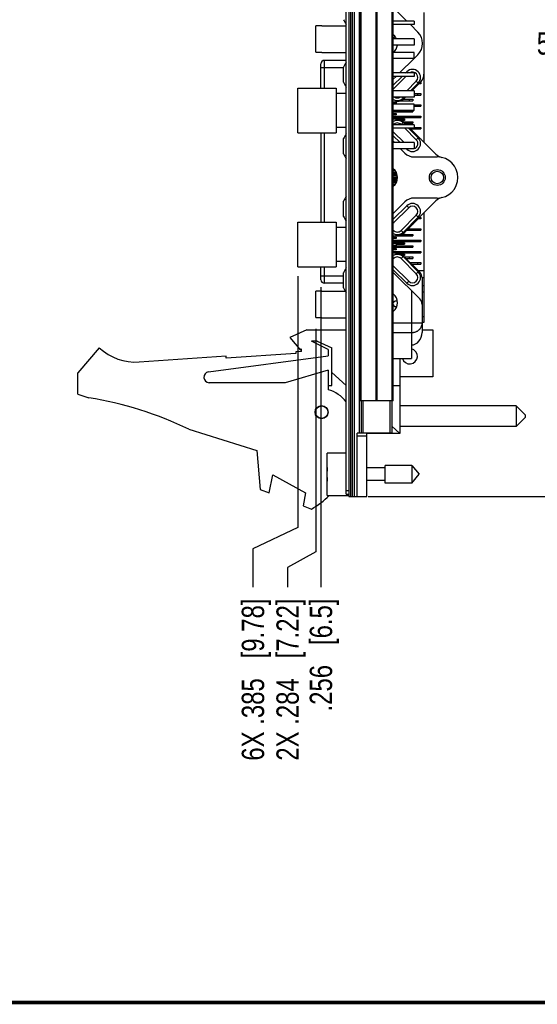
# Model space of a CAD drawing. Header units: inches. Extents: x 0.2 to 16.8, y 0.2 to 10.8.
# Tile 8 of 30: x 8.5 to 11.4, y 0.2 to 5.8. Entities that reach past the tile are written whole.
import ezdxf

# ---------------------------------------------------------------- set-up
doc = ezdxf.new("R2010")
doc.units = ezdxf.units.IN
doc.header["$LTSCALE"] = 0.935
doc.header["$MEASUREMENT"] = 0
doc.layers.get('0').update_dxf_attribs({"linetype": 'CONTINUOUS'})
doc.layers.add('DIMENSIONS', color=7, linetype='CONTINUOUS')
doc.styles.get("Standard").update_dxf_attribs({"font": 'txt', "width": 0.8})
doc.dimstyles.new('DIMSTYLE_1', dxfattribs={"dimtxt": 0.125, "dimasz": 0.18, "dimexe": 0.18, "dimexo": 0.0625, "dimgap": 0.09, "dimtad": 0, "dimtih": 1, "dimtoh": 1, "dimdec": 3, "dimzin": 4, "dimdsep": 46, "dimtxsty": 'STANDARD', "dimblk": '_FILLED', "dimblk1": '_FILLED', "dimblk2": '_FILLED', "dimcen": 0.09, "dimadec": 0, "dimazin": 0, "dimtp": 0.01, "dimtm": 0.01, "dimtfac": 1, "dimtdec": 3, "dimtofl": 0, "dimtmove": 0, "dimatfit": 3, "dimldrblk": '_FILLED', "dimfxl": 1, "dimtolj": 1, "dimtzin": 4, "dimarcsym": 0})
doc.dimstyles.new('DIMSTYLE_2', dxfattribs={"dimtxt": 0.125, "dimasz": 0.18, "dimexe": 0.18, "dimexo": 0.0625, "dimgap": 0.09, "dimtad": 0, "dimtih": 1, "dimtoh": 1, "dimdec": 3, "dimzin": 4, "dimdsep": 46, "dimtxsty": 'STANDARD', "dimblk": '_FILLED', "dimblk1": '_FILLED', "dimblk2": '_FILLED', "dimcen": 0.09, "dimadec": 0, "dimazin": 0, "dimtp": 0.01, "dimtm": 0.01, "dimtfac": 1, "dimtdec": 3, "dimtofl": 0, "dimtmove": 0, "dimatfit": 3, "dimldrblk": '_FILLED', "dimfxl": 1, "dimtolj": 1, "dimtzin": 4, "dimarcsym": 0})

# ---------------------------------------------------------------- blocks, each defined once
blk = doc.blocks.new('_FILLED')
at = {"color": 0, "linetype": 'BYBLOCK'}
blk.add_solid([(0, 0), (-1, 0.174), (-1, -0.174)], dxfattribs=at)
blk = doc.blocks.new('*D31')
at = {"layer": 'DIMENSIONS', "color": 2, "linetype": 'CONTINUOUS'}
for p, q in [((10.5024, 8.156), (11.9433, 8.156)), ((11.8183, 8.156), (11.8183, 5.7475)), ((11.8183, 3.089), (11.8183, 5.4975)), ((10.4484, 3.089), (11.9433, 3.089))]:
    blk.add_line(p, q, dxfattribs=at)
at = {"layer": 'DIMENSIONS', "color": 2, "linetype": 'CONTINUOUS', "xscale": 0.18, "yscale": 0.18, "zscale": 0.18}
for p, rotation in [((11.8183, 8.156), 90), ((11.8183, 3.089), 270)]:
    blk.add_blockref('_FILLED', p, dxfattribs=dict(at, rotation=rotation))
at = {"layer": 'DIMENSIONS', "color": 2, "linetype": 'CONTINUOUS', "insert": (11.8183, 5.685), "char_height": 0.125, "width": 1.325, "attachment_point": 2, "line_spacing_factor": 0.9}
blk.add_mtext('5.067{\\Ftxt.shx;\\W1.000000;\\H0.125000; }[128.7]', dxfattribs=at)
blk = doc.blocks.new('*D36')
at = {"layer": 'DIMENSIONS', "color": 2, "linetype": 'CONTINUOUS'}
for p, q in [((10.0549, 4.3203), (10.0549, 2.9158)), ((10.0549, 2.9158), (9.804, 2.7961)), ((9.804, 2.7961), (9.804, 2.5806))]:
    blk.add_line(p, q, dxfattribs=at)
at = {"layer": 'DIMENSIONS', "color": 2, "linetype": 'CONTINUOUS', "insert": (9.7415, 2.5181), "char_height": 0.125, "width": 1.425, "attachment_point": 3, "rotation": 90, "line_spacing_factor": 0.9}
blk.add_mtext('6X .385{\\Ftxt.shx;\\W1.000000;\\H0.125000; }[9.78]', dxfattribs=at)
blk = doc.blocks.new('*D37')
at = {"layer": 'DIMENSIONS', "color": 2, "linetype": 'CONTINUOUS'}
for p, q in [((10.1556, 4.0262), (10.1556, 2.7798)), ((10.1556, 2.7798), (9.9979, 2.691)), ((9.9979, 2.691), (9.9979, 2.5806))]:
    blk.add_line(p, q, dxfattribs=at)
at = {"layer": 'DIMENSIONS', "color": 2, "linetype": 'CONTINUOUS', "insert": (9.9354, 2.5181), "char_height": 0.125, "width": 1.425, "attachment_point": 3, "rotation": 90, "line_spacing_factor": 0.9}
blk.add_mtext('2X .284{\\Ftxt.shx;\\W1.000000;\\H0.125000; }[7.22]', dxfattribs=at)
blk = doc.blocks.new('*D38')
at = {"layer": 'DIMENSIONS', "color": 2, "linetype": 'CONTINUOUS'}
blk.add_line((10.1841, 4.2583), (10.1841, 2.5806), dxfattribs=at)
at = {"layer": 'DIMENSIONS', "color": 2, "linetype": 'CONTINUOUS', "insert": (10.1216, 2.5181), "char_height": 0.125, "width": 1.025, "attachment_point": 3, "rotation": 90, "line_spacing_factor": 0.9}
blk.add_mtext('.256{\\Ftxt.shx;\\W1.000000;\\H0.125000; }[6.5]', dxfattribs=at)

msp = doc.modelspace()

# ---------------------------------------------------------------- linework, layer by layer
at = {"color": 7, "linetype": 'CONTINUOUS'}
for p, q in [((10.3399, 8.156), (10.3399, 3.089)), ((10.3699, 8.156), (10.3699, 3.089)), ((10.3249, 3.101), (10.3249, 8.146)), ((10.4009, 3.624), (10.4009, 7.624)), ((10.5889, 3.624), (10.5889, 7.624)), ((10.6651, 5.747), (10.5889, 5.8232)), ((10.7599, 5.7949), (10.7599, 5.4501)), ((10.7049, 5.747), (10.5889, 5.747)), ((10.7049, 5.728), (10.5889, 5.728)), ((10.7259, 5.6861), (10.6841, 5.728)), ((10.7049, 5.747), (10.7049, 5.728)), ((10.7609, 5.745), (10.7599, 5.745)), ((10.7609, 5.0688), (10.7609, 5.745)), ((10.1556, 5.5729), (10.1556, 5.7203)), ((10.1891, 5.7203), (10.1556, 5.7203)), ((10.1891, 5.7203), (10.1891, 5.7214)), ((10.1891, 5.7214), (10.3249, 5.7214)), ((10.7599, 5.7135), (10.7609, 5.7135)), ((10.7049, 5.6475), (10.5889, 5.6475)), ((10.7049, 5.6475), (10.7049, 5.6125)), ((10.1556, 5.5729), (10.1891, 5.5729)), ((10.1891, 5.5718), (10.1891, 5.5729)), ((10.1891, 5.5718), (10.3249, 5.5718)), ((10.7049, 5.6125), (10.5889, 5.6125)), ((10.5889, 5.5757), (10.5913, 5.5757)), ((10.7049, 5.5725), (10.5889, 5.5725)), ((10.7049, 5.5375), (10.7049, 5.5725)), ((10.7599, 5.5757), (10.7609, 5.5757)), ((10.1841, 5.3725), (10.1841, 5.5078)), ((10.3249, 5.5275), (10.2038, 5.5275)), ((10.7049, 5.5375), (10.5889, 5.5375)), ((10.6241, 5.457), (10.7046, 5.5375)), ((10.7049, 5.5378), (10.7259, 5.5588)), ((10.7599, 5.5403), (10.7609, 5.5403)), ((10.3105, 5.4051), (10.3105, 5.4899)), ((10.7049, 5.457), (10.5889, 5.457)), ((10.6573, 5.457), (10.6644, 5.4641)), ((10.7049, 5.457), (10.7049, 5.438)), ((10.7599, 5.495), (10.7609, 5.495)), ((10.7599, 5.4557), (10.7609, 5.4557)), ((10.7049, 5.438), (10.5889, 5.438)), ((10.5889, 5.4218), (10.6051, 5.438)), ((10.5889, 5.3886), (10.6383, 5.438)), ((10.5902, 5.3687), (10.6595, 5.438)), ((10.7175, 5.4111), (10.6638, 5.3575)), ((10.7281, 5.4005), (10.6851, 5.3575)), ((10.6921, 5.3575), (10.7423, 5.4077)), ((10.7431, 5.3966), (10.7313, 5.3966)), ((10.7391, 5.4045), (10.7431, 5.4045)), ((10.7431, 5.4045), (10.7431, 5.3966)), ((10.0549, 5.3725), (10.2693, 5.3725)), ((10.0549, 5.1225), (10.0549, 5.3725)), ((10.2693, 5.3725), (10.2693, 5.1225)), ((10.3249, 5.3425), (10.2693, 5.3425)), ((10.7049, 5.3575), (10.5889, 5.3575)), ((10.7049, 5.3575), (10.7049, 5.3225)), ((10.7049, 5.3415), (10.7431, 5.3415)), ((10.7431, 5.3415), (10.7431, 5.3336)), ((10.7049, 5.3225), (10.5889, 5.3225)), ((10.6053, 5.2864), (10.5889, 5.2864)), ((10.5953, 5.2942), (10.6053, 5.2942)), ((10.6053, 5.2942), (10.6053, 5.2864)), ((10.6324, 5.3021), (10.6979, 5.3021)), ((10.6501, 5.3225), (10.6432, 5.3157)), ((10.6445, 5.31), (10.6979, 5.31)), ((10.6468, 5.3121), (10.6571, 5.3225)), ((10.6979, 5.31), (10.6979, 5.3021)), ((10.7049, 5.3336), (10.7431, 5.3336)), ((10.7049, 5.2825), (10.5889, 5.2825)), ((10.7049, 5.2475), (10.5889, 5.2475)), ((10.5889, 5.2425), (10.6049, 5.2425)), ((10.5889, 5.2391), (10.6979, 5.2391)), ((10.5889, 5.2313), (10.6053, 5.2313)), ((10.6049, 5.2475), (10.6049, 5.2425)), ((10.6049, 5.247), (10.6979, 5.247)), ((10.6053, 5.2313), (10.6053, 5.2234)), ((10.6979, 5.247), (10.6979, 5.2391)), ((10.7049, 5.2475), (10.7049, 5.2825)), ((10.7049, 5.2785), (10.7431, 5.2785)), ((10.7049, 5.2706), (10.7431, 5.2706)), ((10.7431, 5.2785), (10.7431, 5.2706)), ((10.6053, 5.2234), (10.5889, 5.2234)), ((10.5889, 5.2155), (10.7431, 5.2155)), ((10.5889, 5.2076), (10.7431, 5.2076)), ((10.5981, 5.1998), (10.6506, 5.1998)), ((10.6506, 5.1919), (10.6344, 5.1919)), ((10.6432, 5.1793), (10.6556, 5.167)), ((10.6455, 5.184), (10.6979, 5.184)), ((10.6626, 5.167), (10.6468, 5.1828)), ((10.6506, 5.1998), (10.6506, 5.1919)), ((10.6535, 5.1761), (10.6979, 5.1761)), ((10.6979, 5.184), (10.6979, 5.1761)), ((10.7431, 5.2155), (10.7431, 5.2076)), ((10.0549, 5.1225), (10.2693, 5.1225)), ((10.1841, 5.1225), (10.1841, 4.6225)), ((10.3249, 5.1525), (10.2693, 5.1525)), ((10.7049, 5.167), (10.5889, 5.167)), ((10.7049, 5.148), (10.5889, 5.148)), ((10.649, 5.0675), (10.5902, 5.1263)), ((10.6326, 5.1687), (10.6343, 5.167)), ((10.6533, 5.148), (10.7175, 5.0839)), ((10.6746, 5.148), (10.7281, 5.0945)), ((10.8262, 5.0034), (10.6816, 5.148)), ((10.685, 5.1446), (10.7431, 5.1446)), ((10.7049, 5.167), (10.7049, 5.148)), ((10.7049, 5.1525), (10.7431, 5.1525)), ((10.7431, 5.1525), (10.7431, 5.1446)), ((10.3105, 5.0051), (10.3105, 5.0899)), ((10.6278, 5.0675), (10.5889, 5.1064)), ((10.5946, 5.0675), (10.5889, 5.0732)), ((10.7049, 5.0675), (10.5889, 5.0675)), ((10.7049, 5.0675), (10.7049, 5.0325)), ((10.7401, 5.0895), (10.7431, 5.0895)), ((10.7431, 5.0895), (10.7431, 5.0865)), ((10.7049, 5.0325), (10.5889, 5.0325)), ((10.6541, 5.008), (10.6296, 5.0325)), ((10.6644, 5.0308), (10.6628, 5.0325)), ((10.7036, 4.9875), (10.8349, 4.9875)), ((10.5889, 4.9163), (10.5944, 4.9163)), ((10.601, 4.9084), (10.5889, 4.9084)), ((10.5889, 4.9005), (10.6057, 4.9005)), ((10.5889, 4.8927), (10.609, 4.8927)), ((10.5889, 4.8848), (10.6111, 4.8848)), ((10.5889, 4.8769), (10.6122, 4.8769)), ((10.5889, 4.869), (10.6122, 4.869)), ((10.5889, 4.8612), (10.6113, 4.8612)), ((10.5889, 4.8533), (10.6053, 4.8533)), ((10.6053, 4.8533), (10.6053, 4.8454)), ((10.6053, 4.8454), (10.5889, 4.8454)), ((10.5889, 4.8376), (10.6017, 4.8376)), ((10.5889, 4.8297), (10.5954, 4.8297)), ((10.3105, 4.6551), (10.3105, 4.7399)), ((10.5889, 4.6718), (10.6541, 4.737)), ((10.6468, 4.5621), (10.8262, 4.7415)), ((10.8349, 4.7575), (10.7036, 4.7575)), ((10.5889, 4.6386), (10.6644, 4.7141)), ((10.5902, 4.6187), (10.675, 4.7035)), ((10.7175, 4.6611), (10.6326, 4.5763)), ((10.7281, 4.6505), (10.6432, 4.5657)), ((10.7431, 4.6407), (10.7253, 4.6407)), ((10.7332, 4.6486), (10.7431, 4.6486)), ((10.7431, 4.6486), (10.7431, 4.6407)), ((10.7609, 4.0639), (10.7609, 4.6762)), ((10.0549, 4.6225), (10.2693, 4.6225)), ((10.0549, 4.3725), (10.0549, 4.6225)), ((10.2693, 4.6225), (10.2693, 4.3725)), ((10.3249, 4.5925), (10.2693, 4.5925)), ((10.6624, 4.5777), (10.7431, 4.5777)), ((10.6702, 4.5856), (10.7431, 4.5856)), ((10.6979, 4.6092), (10.6939, 4.6092)), ((10.6979, 4.6132), (10.6979, 4.6092)), ((10.7431, 4.5856), (10.7431, 4.5777)), ((10.5889, 4.5383), (10.6053, 4.5383)), ((10.6053, 4.5305), (10.5889, 4.5305)), ((10.5889, 4.5226), (10.7431, 4.5226)), ((10.6019, 4.5462), (10.6979, 4.5462)), ((10.6053, 4.5383), (10.6053, 4.5305)), ((10.6362, 4.5541), (10.6979, 4.5541)), ((10.6506, 4.562), (10.6466, 4.562)), ((10.6506, 4.566), (10.6506, 4.562)), ((10.6979, 4.5541), (10.6979, 4.5462)), ((10.7431, 4.5226), (10.7431, 4.5147)), ((10.5889, 4.5147), (10.7431, 4.5147)), ((10.5889, 4.5068), (10.6506, 4.5068)), ((10.5889, 4.5025), (10.6049, 4.5025)), ((10.5889, 4.4925), (10.6049, 4.4925)), ((10.5889, 4.4911), (10.6979, 4.4911)), ((10.5889, 4.4832), (10.6979, 4.4832)), ((10.5889, 4.4753), (10.6053, 4.4753)), ((10.6053, 4.4675), (10.5889, 4.4675)), ((10.6049, 4.5025), (10.6049, 4.4925)), ((10.6049, 4.499), (10.6506, 4.499)), ((10.6053, 4.4753), (10.6053, 4.4675)), ((10.6506, 4.5068), (10.6506, 4.499)), ((10.6979, 4.4911), (10.6979, 4.4832)), ((10.5889, 4.4596), (10.7431, 4.4596)), ((10.5928, 4.4517), (10.7431, 4.4517)), ((10.63, 4.4439), (10.6506, 4.4439)), ((10.6326, 4.4193), (10.7175, 4.3345)), ((10.6506, 4.436), (10.6431, 4.436)), ((10.6432, 4.4299), (10.7281, 4.3451)), ((10.7367, 4.3427), (10.6463, 4.433)), ((10.6506, 4.4439), (10.6506, 4.436)), ((10.6513, 4.4281), (10.6979, 4.4281)), ((10.6591, 4.4202), (10.6979, 4.4202)), ((10.6979, 4.4281), (10.6979, 4.4202)), ((10.7431, 4.4596), (10.7431, 4.4517)), ((10.0549, 4.3725), (10.2693, 4.3725)), ((10.1841, 4.3011), (10.1841, 4.3725)), ((10.3249, 4.4025), (10.2693, 4.4025)), ((10.6644, 4.2814), (10.5889, 4.357)), ((10.675, 4.292), (10.5902, 4.3769)), ((10.6828, 4.3966), (10.7431, 4.3966)), ((10.6906, 4.3887), (10.7431, 4.3887)), ((10.7261, 4.3533), (10.7609, 4.3533)), ((10.7431, 4.3966), (10.7431, 4.3887)), ((10.3105, 4.2551), (10.3105, 4.3399)), ((10.7367, 4.1937), (10.5889, 4.3416)), ((10.7498, 4.3139), (10.7609, 4.3139)), ((10.7499, 4.3109), (10.7499, 4.0055)), ((10.3105, 4.2814), (10.2038, 4.2814)), ((10.7499, 4.2687), (10.7609, 4.2687)), ((10.1891, 4.2361), (10.1556, 4.2361)), ((10.1556, 4.0887), (10.1556, 4.2361)), ((10.1891, 4.2372), (10.3192, 4.2372)), ((10.1891, 4.2361), (10.1891, 4.2372)), ((10.7499, 4.2332), (10.7609, 4.2332)), ((10.1556, 4.0887), (10.1891, 4.0887)), ((10.1891, 4.0876), (10.1891, 4.0887)), ((10.1891, 4.0876), (10.3249, 4.0876)), ((10.7499, 4.0954), (10.7609, 4.0954)), ((10.1049, 4.0201), (10.0099, 3.9771)), ((10.1049, 4.0201), (10.3249, 4.0201)), ((10.7499, 4.0639), (10.7609, 4.0639)), ((10.7499, 4.0201), (10.8099, 4.0201)), ((10.8099, 4.0201), (10.8099, 3.7571)), ((10.0099, 3.9771), (10.0699, 3.9071)), ((8.9449, 3.9201), (8.8249, 3.7801)), ((10.0699, 3.9071), (10.0749, 3.9146)), ((10.0749, 3.9001), (10.0749, 3.9146)), ((10.163, 3.9571), (10.1309, 3.9571)), ((10.2249, 3.9101), (10.1309, 3.9571)), ((10.163, 3.9571), (10.2449, 3.9201)), ((10.2249, 3.9101), (10.2249, 3.8751)), ((10.2449, 3.7101), (10.2449, 3.9201)), ((10.6899, 3.9362), (10.6899, 3.8608)), ((9.6538, 3.8725), (9.1684, 3.8407)), ((9.5559, 3.7848), (10.2249, 3.8751)), ((9.6544, 3.8625), (9.6538, 3.8725)), ((10.0436, 3.888), (9.6544, 3.8625)), ((10.0749, 3.9001), (10.0429, 3.898)), ((10.0429, 3.898), (10.0436, 3.888)), ((10.5889, 3.8608), (10.6899, 3.8608)), ((10.6259, 3.8608), (10.6259, 3.4411)), ((8.8249, 3.6601), (8.8249, 3.7801)), ((10.2249, 3.7951), (9.9849, 3.7251)), ((10.2249, 3.7951), (10.2249, 3.6851)), ((10.2449, 3.7817), (10.3249, 3.7102)), ((10.8099, 3.7571), (10.6259, 3.7571)), ((9.9849, 3.7251), (9.5599, 3.7251)), ((10.2249, 3.7101), (10.2449, 3.7101)), ((10.5889, 3.7101), (10.6259, 3.7101)), ((8.8249, 3.6601), (8.8869, 3.6406)), ((10.5889, 3.624), (10.4009, 3.624)), ((10.4099, 3.624), (10.4099, 3.443)), ((10.5799, 3.624), (10.5799, 3.443)), ((11.2759, 3.5949), (10.6259, 3.5949)), ((11.3259, 3.5449), (11.2759, 3.5949)), ((11.2759, 3.5949), (11.2759, 3.4799)), ((11.3259, 3.5299), (11.2759, 3.4799)), ((11.3259, 3.5449), (11.3259, 3.5299)), ((10.5799, 3.4822), (10.6259, 3.4411)), ((11.2759, 3.4799), (10.6259, 3.4799)), ((9.4448, 3.4648), (9.8249, 3.3451)), ((10.5799, 3.443), (10.3859, 3.443)), ((10.3859, 3.089), (10.3859, 3.443)), ((10.4399, 3.089), (10.4399, 3.443)), ((10.6259, 3.4411), (10.4399, 3.4411)), ((9.8249, 3.3451), (9.8449, 3.1281)), ((10.3249, 3.3315), (10.2199, 3.3315)), ((10.2199, 3.0945), (10.2199, 3.3315)), ((10.6917, 3.2622), (10.5436, 3.2622)), ((10.5436, 3.1638), (10.5436, 3.2622)), ((10.6917, 3.2622), (10.7329, 3.213)), ((10.6917, 3.2622), (10.6917, 3.1638)), ((9.8949, 3.1089), (9.9149, 3.2089)), ((9.9149, 3.2089), (10.0988, 3.1089)), ((10.2178, 3.2268), (10.2199, 3.2268)), ((10.2199, 3.1992), (10.2178, 3.1992)), ((10.5436, 3.248), (10.4399, 3.248)), ((10.6917, 3.1638), (10.7329, 3.213)), ((10.5436, 3.178), (10.4399, 3.178)), ((10.6917, 3.1638), (10.5436, 3.1638)), ((9.8449, 3.1281), (9.8949, 3.1089)), ((10.0988, 3.1089), (10.0843, 3.036)), ((10.2199, 3.0945), (10.3399, 3.0945)), ((10.3249, 3.101), (10.3399, 3.101)), ((10.3399, 3.089), (10.4399, 3.089)), ((10.0843, 3.036), (10.1309, 3.0181))]:
    msp.add_line(p, q, dxfattribs=at)
at = {"color": 9, "linetype": 'CONTINUOUS'}
for p, q in [((10.3519, 3.089), (10.3519, 8.156)), ((10.3579, 8.156), (10.3579, 3.089)), ((10.3991, 3.443), (10.3991, 7.806)), ((10.4098, 3.624), (10.4098, 7.624)), ((10.4917, 7.624), (10.4917, 3.624)), ((10.498, 3.624), (10.498, 7.624)), ((10.5799, 7.624), (10.5799, 3.624)), ((10.2038, 5.3725), (10.2038, 5.5275)), ((10.1841, 5.4881), (10.3105, 5.4881)), ((10.6644, 5.4641), (10.6716, 5.457)), ((10.7175, 5.4111), (10.7281, 5.4005)), ((10.5902, 5.3687), (10.5889, 5.37)), ((10.7235, 5.3415), (10.7235, 5.3336)), ((10.6432, 5.3157), (10.6364, 5.3225)), ((10.6782, 5.31), (10.6782, 5.3021)), ((10.6782, 5.247), (10.6782, 5.2391)), ((10.7235, 5.2785), (10.7235, 5.2706)), ((10.6309, 5.1998), (10.6309, 5.1935)), ((10.6326, 5.1687), (10.6432, 5.1793)), ((10.6782, 5.184), (10.6782, 5.1761)), ((10.7235, 5.2155), (10.7235, 5.2076)), ((10.2038, 4.6225), (10.2038, 5.1225)), ((10.5889, 5.125), (10.5902, 5.1263)), ((10.7235, 5.1525), (10.7235, 5.1446)), ((10.7281, 5.0945), (10.7175, 5.0839)), ((10.6661, 5.0325), (10.6644, 5.0308)), ((10.6644, 4.7141), (10.675, 4.7035)), ((10.7175, 4.6611), (10.7281, 4.6505)), ((10.5902, 4.6187), (10.5889, 4.62)), ((10.6432, 4.5657), (10.6326, 4.5763)), ((10.7235, 4.5856), (10.7235, 4.5777)), ((10.6782, 4.5541), (10.6782, 4.5462)), ((10.7235, 4.5226), (10.7235, 4.5147)), ((10.6309, 4.5068), (10.6309, 4.499)), ((10.6782, 4.4911), (10.6782, 4.4832)), ((10.6309, 4.4439), (10.6309, 4.4435)), ((10.6326, 4.4193), (10.6432, 4.4299)), ((10.6782, 4.4281), (10.6782, 4.4202)), ((10.7235, 4.4596), (10.7235, 4.4517)), ((10.2038, 4.2814), (10.2038, 4.3725)), ((10.5889, 4.3756), (10.5902, 4.3769)), ((10.7235, 4.3966), (10.7235, 4.3887)), ((10.3105, 4.3208), (10.1841, 4.3208)), ((10.7281, 4.3451), (10.7175, 4.3345)), ((10.675, 4.292), (10.6644, 4.2814)), ((10.6899, 4.2406), (10.6899, 3.9362)), ((10.7499, 4.0571), (10.5889, 4.0571)), ((10.5889, 4.0052), (10.6899, 4.0052)), ((10.4199, 3.443), (10.4199, 3.624)), ((10.5699, 3.624), (10.5699, 3.443)), ((10.3859, 3.4275), (10.4399, 3.4275)), ((10.3399, 3.121), (10.3249, 3.121))]:
    msp.add_line(p, q, dxfattribs=at)
at = {"color": 7, "linetype": 'CONTINUOUS', "const_width": 0.02}
msp.add_lwpolyline([(0.25, 0.2586), (16.75, 0.2586)], dxfattribs=at)
at = {"color": 7, "linetype": 'CONTINUOUS'}
for centre, radius in [((10.8349, 4.8725), 0.0445), ((10.8349, 4.8725), 0.035), ((10.1879, 3.5601), 0.0365), ((10.1879, 3.5601), 0.035)]:
    msp.add_circle(centre, radius, dxfattribs=at)
for centre, radius, start, end in [((10.4208, 5.7975), 0.1181, 201.0395, 215.7083), ((10.6623, 5.6225), 0.09, 315, 45), ((10.5499, 5.6225), 0.0625, 23.5867, 51.3666), ((10.6034, 5.6427), 0.0157, 98.3863, 157.1873), ((10.5499, 5.6225), 0.0625, 308.6333, 350.7871), ((10.2038, 5.5078), 0.0197, 90, 180), ((10.4208, 5.4475), 0.1181, 144.3022, 158.9605), ((10.6963, 5.4323), 0.045, 315, 135), ((10.6963, 5.4323), 0.03, 315, 124.7035), ((10.4208, 5.4475), 0.1181, 201.0395, 215.7083), ((10.6999, 5.4501), 0.06, 315, 360), ((10.6114, 5.3475), 0.03, 135, 138.7366), ((10.6114, 5.3475), 0.045, 239.938, 315), ((10.6129, 5.2475), 0.05, 90.8391, 118.6886), ((10.6114, 5.3475), 0.03, 236.4918, 303.5249), ((10.6114, 5.3475), 0.05, 270.8391, 315), ((10.6129, 5.2475), 0.05, 241.3114, 269.1609), ((10.6114, 5.1475), 0.045, 45, 120.0703), ((10.6114, 5.1475), 0.03, 45, 138.7499), ((10.6114, 5.1475), 0.05, 45, 89.1609), ((10.6114, 5.1475), 0.03, 221.2634, 225), ((10.4208, 5.0475), 0.1181, 144.3022, 158.9605), ((10.6963, 5.0626), 0.045, 225, 45), ((10.6963, 5.0626), 0.03, 286.7008, 45), ((10.4208, 5.0475), 0.1181, 201.0395, 215.7083), ((10.7036, 5.0575), 0.07, 225, 270), ((10.8757, 5.0529), 0.07, 225, 257.2562), ((10.8349, 4.8725), 0.115, 270, 90), ((10.5499, 4.8725), 0.0625, 308.6333, 51.3666), ((10.4208, 4.6975), 0.1181, 144.3022, 158.9605), ((10.7036, 4.6875), 0.07, 90, 135), ((10.8757, 4.692), 0.07, 102.7437, 135), ((10.6963, 4.6823), 0.045, 315, 135), ((10.6963, 4.6823), 0.03, 315, 135), ((10.4208, 4.6975), 0.1181, 201.0395, 215.7083), ((10.6114, 4.5975), 0.03, 135, 138.7357), ((10.6114, 4.5975), 0.03, 221.251, 315), ((10.6114, 4.5975), 0.045, 239.9302, 315), ((10.6129, 4.4975), 0.05, 90.8391, 118.6883), ((10.6114, 4.5975), 0.05, 270.8391, 315), ((10.6129, 4.4975), 0.05, 241.3117, 269.1558), ((10.6114, 4.3981), 0.045, 45, 120.0616), ((10.6114, 4.3981), 0.03, 45, 138.749), ((10.6114, 4.3981), 0.0494, 45, 89.1558), ((10.4208, 4.2975), 0.1181, 144.3022, 158.9605), ((10.6114, 4.3981), 0.03, 221.2643, 225), ((10.2038, 4.3011), 0.0197, 180, 270), ((10.6963, 4.3132), 0.045, 225, 45), ((10.6963, 4.3132), 0.03, 225, 45), ((10.7049, 4.3109), 0.045, 0, 45), ((10.4208, 4.2975), 0.1181, 201.0395, 215.7083), ((10.5499, 4.1725), 0.0625, 308.6333, 51.3666), ((10.7049, 4.1619), 0.045, 0, 45), ((10.6034, 4.1663), 0.0157, 56.8728, 157.1873), ((10.6034, 4.1663), 0.0157, 202.8129, 289.9174), ((9.1488, 4.1401), 0.3, 227.1666, 273.7467), ((10.6809, 3.8725), 0.0425, 195.9324, 77.7777), ((9.5599, 3.7551), 0.03, 97.6845, 270), ((8.5635, 1.6406), 2.026, 64.2145, 80.8167), ((10.1799, 3.5108), 0.18, 36.3016, 75.5225), ((10.5302, 3.213), 0.3127, 172.9594, 177.4743), ((10.5302, 3.213), 0.3127, 182.5257, 187.0407), ((9.9099, 3.4101), 0.45, 299.4136, 315.4596)]:
    msp.add_arc(centre, radius, start, end, dxfattribs=at)
msp.add_ellipse((10.6899, 4.0055), major_axis=(0, 0.0693), ratio=0.866025, start_param=-3.141593, end_param=-1.570796, dxfattribs=at)
at = {"color": 9, "linetype": 'CONTINUOUS'}
msp.add_open_spline([(10.6899, 4.0052), (10.6918, 4.0052), (10.6958, 4.0053), (10.7016, 4.0061), (10.7073, 4.0073), (10.7128, 4.009), (10.7182, 4.0112), (10.7232, 4.0138), (10.728, 4.0169), (10.7323, 4.0203), (10.7363, 4.0241), (10.7398, 4.0282), (10.7429, 4.0326), (10.7454, 4.0372), (10.7474, 4.042), (10.7488, 4.047), (10.7497, 4.052), (10.7499, 4.0554), (10.7499, 4.0571)], degree=3, knots=[0, 0, 0, 0, 0.066881, 0.133602, 0.200007, 0.265952, 0.331307, 0.39596, 0.459824, 0.522841, 0.584982, 0.646251, 0.706687, 0.766364, 0.825388, 0.883893, 0.942038, 1, 1, 1, 1], dxfattribs=at)

# ---------------------------------------------------------------- dimensions: what is measured, and where the dimension line sits
at = {"layer": 'DIMENSIONS', "color": 2, "linetype": 'CONTINUOUS'}
dim = msp.add_linear_dim(base=(11.8183, 8.156), p1=(10.4484, 3.089), p2=(10.5024, 8.156), angle=90, dimstyle='DIMSTYLE_2', dxfattribs=at)
dim.commit()
dim.dimension.update_dxf_attribs({"geometry": '*D31', "text_midpoint": (11.6683, 5.6225), "dimtype": 160})
for feature_location, offset, origin, text, picture, middle in [((10.0549, 4.3203), (-0.2509, -1.7398), (10.4399, 4.4975), '6X <>', '*D36', (9.916, 1.6268)), ((10.1556234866, 4.0261556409), (-0.1577407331, -1.4455733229), (10.4398754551, 4.0886556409), '2X <>', '*D37', (10.1099011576, 1.6267829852))]:
    dim = msp.add_ordinate_dim(feature_location=feature_location, offset=offset, dtype=0, origin=origin, text=text, dimstyle='DIMSTYLE_1', dxfattribs=at)
    dim.commit()
    dim.dimension.update_dxf_attribs({"geometry": picture, "text_midpoint": middle})
dim = msp.add_ordinate_dim(feature_location=(10.1841, 4.2583), offset=(0, -1.6777), dtype=1, origin=(10.4399, 4.3208), dimstyle='DIMSTYLE_1', dxfattribs=at)
dim.commit()
dim.dimension.update_dxf_attribs({"geometry": '*D38', "text_midpoint": (10.2961, 1.7821)})

doc.saveas('drawing.dxf')
